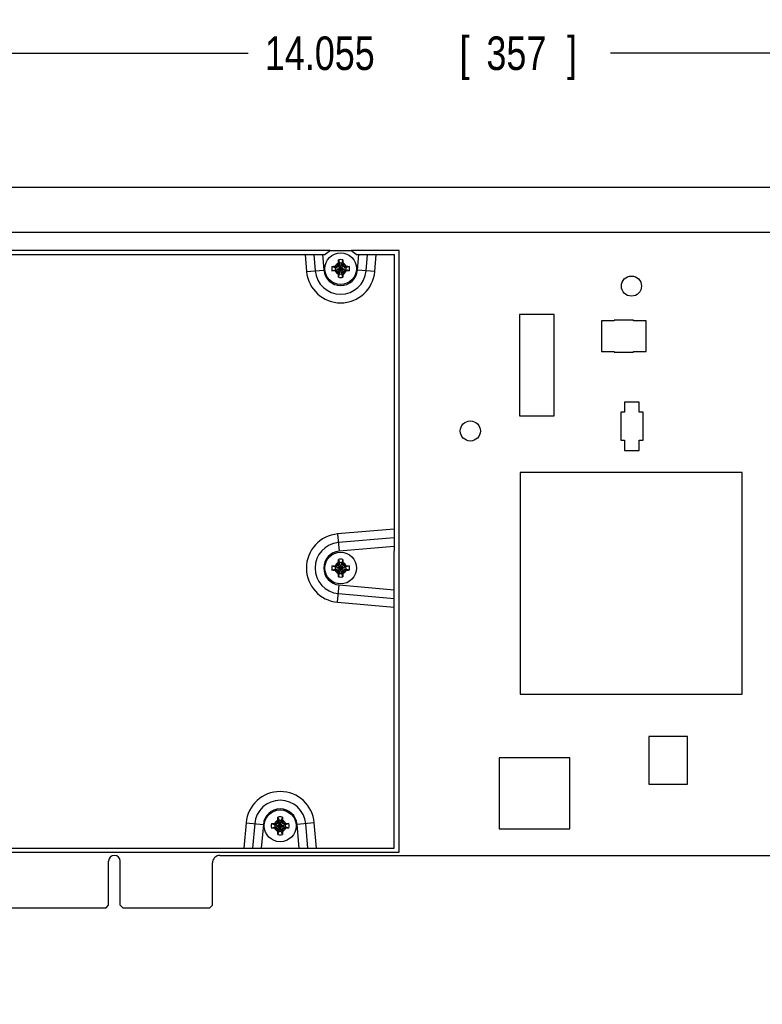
# Model space of a CAD drawing. Header units: inches. Extents: x 0.2 to 16.8, y 0.1 to 10.8.
# Tile 8 of 20: x 8.5 to 11.3, y 3 to 6.7. Entities that reach past the tile are written whole.
import ezdxf

# ---------------------------------------------------------------- set-up
doc = ezdxf.new("R2010")
doc.units = ezdxf.units.IN
doc.header["$LTSCALE"] = 0.935
doc.header["$MEASUREMENT"] = 0
doc.layers.get('0').update_dxf_attribs({"linetype": 'CONTINUOUS'})
doc.layers.add('DIMENSIONS', color=7, linetype='CONTINUOUS')
doc.styles.get("Standard").update_dxf_attribs({"font": 'txt', "width": 0.8})
doc.dimstyles.new('DIMSTYLE_1', dxfattribs={"dimtxt": 0.125, "dimasz": 0.18, "dimexe": 0.18, "dimexo": 0.0625, "dimgap": 0.09, "dimtad": 0, "dimtih": 1, "dimtoh": 1, "dimdec": 3, "dimlfac": 1.666667, "dimzin": 4, "dimdsep": 46, "dimtxsty": 'STANDARD', "dimblk": '_FILLED', "dimblk1": '_FILLED', "dimblk2": '_FILLED', "dimcen": 0.09, "dimadec": 0, "dimazin": 0, "dimtp": 0.001, "dimtm": 0.001, "dimtfac": 1, "dimtdec": 3, "dimtofl": 0, "dimtmove": 0, "dimatfit": 3, "dimldrblk": '_FILLED', "dimfxl": 1, "dimtolj": 1, "dimtzin": 4, "dimarcsym": 0})

# ---------------------------------------------------------------- blocks, each defined once
blk = doc.blocks.new('_FILLED')
at = {"color": 0, "linetype": 'BYBLOCK'}
blk.add_solid([(0, 0), (-1, 0.174), (-1, -0.174)], dxfattribs=at)
blk = doc.blocks.new('*D0')
at = {"layer": 'DIMENSIONS', "color": 2, "linetype": 'CONTINUOUS'}
for p, q in [((5.9837, 5.6404), (5.9837, 6.7056)), ((14.4167, 5.2487), (14.4167, 6.7056)), ((5.9837, 6.5806), (9.3754, 6.5806)), ((14.4167, 6.5806), (10.7254, 6.5806))]:
    blk.add_line(p, q, dxfattribs=at)
at = {"layer": 'DIMENSIONS', "color": 2, "linetype": 'CONTINUOUS', "xscale": 0.18, "yscale": 0.18, "zscale": 0.18, "rotation": 180}
blk.add_blockref('_FILLED', (5.9837, 6.5806), dxfattribs=at)
at = {"layer": 'DIMENSIONS', "color": 2, "linetype": 'CONTINUOUS', "xscale": 0.18, "yscale": 0.18, "zscale": 0.18}
blk.add_blockref('_FILLED', (14.4167, 6.5806), dxfattribs=at)
at = {"layer": 'DIMENSIONS', "color": 2, "linetype": 'CONTINUOUS', "width": 0.8}
for s, p in [('14.055', (9.4379, 6.5181)), ('[', (10.1629, 6.5181)), ('357', (10.2629, 6.5181)), (']', (10.5629, 6.5181))]:
    blk.add_text(s, height=0.125, dxfattribs=at).set_placement(p)
blk = doc.blocks.new('*D5')
at = {"layer": 'DIMENSIONS', "color": 2, "linetype": 'CONTINUOUS'}
for p, q in [((5.3919, 6.5806), (5.2147, 6.5806)), ((5.3919, 6.0806), (5.3919, 6.5806)), ((11.5936, 6.0806), (5.2669, 6.0806)), ((6.3472, 3.3963), (5.2669, 3.3963)), ((5.3919, 3.3963), (5.3919, 3.0363))]:
    blk.add_line(p, q, dxfattribs=at)
at = {"layer": 'DIMENSIONS', "color": 2, "linetype": 'CONTINUOUS', "xscale": 0.18, "yscale": 0.18, "zscale": 0.18}
for p, rotation in [((5.3919, 6.0806), 270), ((5.3919, 3.3963), 90)]:
    blk.add_blockref('_FILLED', p, dxfattribs=dict(at, rotation=rotation))
at = {"layer": 'DIMENSIONS', "color": 2, "linetype": 'CONTINUOUS', "width": 0.8}
for s, p in [('4.474', (3.7272, 6.5181)), ('[', (4.3522, 6.5181)), ('113.64', (4.4522, 6.5181)), (']', (5.0522, 6.5181))]:
    blk.add_text(s, height=0.125, dxfattribs=at).set_placement(p)

msp = doc.modelspace()

# ---------------------------------------------------------------- linework, layer by layer
at = {"color": 7, "linetype": 'CONTINUOUS'}
for p, q in [((11.44909, 5.91266), (6.72773, 5.91266)), ((9.68127, 5.84546), (7.32053, 5.84546)), ((9.93773, 5.84546), (9.75902, 5.84546)), ((9.93773, 3.60326), (9.93773, 5.84546)), ((9.71197, 5.8103), (9.71601, 5.79772)), ((9.71601, 5.75818), (9.72428, 5.79772)), ((9.71601, 5.79772), (9.71601, 5.79606)), ((9.72428, 5.75818), (9.71601, 5.79772)), ((9.72833, 5.8103), (9.72428, 5.79772)), ((9.72428, 5.79606), (9.72428, 5.79772)), ((9.68779, 5.78612), (9.70038, 5.78208)), ((9.68779, 5.76977), (9.70038, 5.77381)), ((9.70038, 5.77381), (9.73992, 5.78208)), ((9.70203, 5.78208), (9.70038, 5.78208)), ((9.70038, 5.78208), (9.73992, 5.77381)), ((9.70038, 5.77381), (9.70203, 5.77381)), ((9.71089, 5.7872), (9.70203, 5.78208)), ((9.70203, 5.78208), (9.70433, 5.78678)), ((9.70203, 5.77381), (9.73826, 5.78208)), ((9.70203, 5.78208), (9.73826, 5.77381)), ((9.70433, 5.76912), (9.70203, 5.77381)), ((9.70203, 5.77381), (9.71089, 5.76869)), ((9.70874, 5.76654), (9.73156, 5.78936)), ((9.70874, 5.78936), (9.73156, 5.76654)), ((9.71601, 5.79606), (9.71089, 5.7872)), ((9.71089, 5.76869), (9.71601, 5.75983)), ((9.71132, 5.79377), (9.71601, 5.79606)), ((9.71601, 5.75983), (9.71132, 5.76213)), ((9.71601, 5.75983), (9.72428, 5.79606)), ((9.72428, 5.75983), (9.71601, 5.79606)), ((9.7294, 5.7872), (9.72428, 5.79606)), ((9.72428, 5.79606), (9.72898, 5.79377)), ((9.72428, 5.75983), (9.7294, 5.76869)), ((9.72898, 5.76213), (9.72428, 5.75983)), ((9.73826, 5.78208), (9.7294, 5.7872)), ((9.7294, 5.76869), (9.73826, 5.77381)), ((9.73597, 5.78678), (9.73826, 5.78208)), ((9.73597, 5.76912), (9.73826, 5.77381)), ((9.73992, 5.78208), (9.73826, 5.78208)), ((9.73826, 5.77381), (9.73992, 5.77381)), ((9.7525, 5.78612), (9.73992, 5.78208)), ((9.7525, 5.76977), (9.73992, 5.77381)), ((9.71197, 5.74559), (9.71601, 5.75818)), ((9.71601, 5.75983), (9.71601, 5.75818)), ((9.72428, 5.75818), (9.72428, 5.75983)), ((9.72833, 5.74559), (9.72428, 5.75818)), ((10.38576, 5.60724), (10.38576, 5.22929)), ((10.51569, 5.60724), (10.38576, 5.60724)), ((10.51569, 5.22929), (10.51569, 5.60724)), ((10.69193, 5.58326), (10.69193, 5.46926)), ((10.73873, 5.58326), (10.69193, 5.58326)), ((10.73873, 5.58626), (10.73873, 5.58326)), ((10.81073, 5.58626), (10.73873, 5.58626)), ((10.81073, 5.58326), (10.81073, 5.58626)), ((10.85753, 5.58326), (10.81073, 5.58326)), ((10.85753, 5.46926), (10.85753, 5.58326)), ((10.69193, 5.46926), (10.73873, 5.46926)), ((10.73873, 5.46926), (10.73873, 5.46626)), ((10.81073, 5.46626), (10.81073, 5.46926)), ((10.81073, 5.46926), (10.85753, 5.46926)), ((10.73873, 5.46626), (10.81073, 5.46626)), ((10.77713, 5.28026), (10.77713, 5.24246)), ((10.83233, 5.28026), (10.77713, 5.28026)), ((10.83233, 5.24246), (10.83233, 5.28026)), ((10.38576, 5.22929), (10.51569, 5.22929)), ((10.76333, 5.24246), (10.76333, 5.13806)), ((10.77713, 5.24246), (10.76333, 5.24246)), ((10.84673, 5.24246), (10.83233, 5.24246)), ((10.84673, 5.13866), (10.84673, 5.24246)), ((10.76333, 5.13806), (10.77713, 5.13806)), ((10.77713, 5.13806), (10.77713, 5.10026)), ((10.83233, 5.13866), (10.84673, 5.13866)), ((10.83233, 5.10026), (10.83233, 5.13866)), ((10.77713, 5.10026), (10.83233, 5.10026)), ((10.38834, 5.01865), (10.38834, 4.19188)), ((11.21511, 5.01865), (10.38834, 5.01865)), ((11.21511, 4.19188), (11.21511, 5.01865)), ((9.68764, 4.67012), (9.70022, 4.66608)), ((9.70188, 4.66608), (9.70022, 4.66608)), ((9.70022, 4.66608), (9.73976, 4.65781)), ((9.70022, 4.65781), (9.73976, 4.66608)), ((9.71074, 4.6712), (9.70188, 4.66608)), ((9.70188, 4.66608), (9.70417, 4.67078)), ((9.70188, 4.66608), (9.73811, 4.65781)), ((9.70188, 4.65781), (9.73811, 4.66608)), ((9.70858, 4.65054), (9.7314, 4.67336)), ((9.70858, 4.67336), (9.7314, 4.65054)), ((9.71586, 4.68006), (9.71074, 4.6712)), ((9.71116, 4.67777), (9.71586, 4.68006)), ((9.71181, 4.6943), (9.71586, 4.68172)), ((9.71586, 4.68172), (9.71586, 4.68006)), ((9.71586, 4.64218), (9.72413, 4.68172)), ((9.72413, 4.64218), (9.71586, 4.68172)), ((9.71586, 4.64383), (9.72413, 4.68006)), ((9.72413, 4.64383), (9.71586, 4.68006)), ((9.72817, 4.6943), (9.72413, 4.68172)), ((9.72413, 4.68006), (9.72413, 4.68172)), ((9.72924, 4.6712), (9.72413, 4.68006)), ((9.72413, 4.68006), (9.72882, 4.67777)), ((9.73811, 4.66608), (9.72924, 4.6712)), ((9.73581, 4.67078), (9.73811, 4.66608)), ((9.73976, 4.66608), (9.73811, 4.66608)), ((9.75235, 4.67012), (9.73976, 4.66608)), ((9.68764, 4.65377), (9.70022, 4.65781)), ((9.70022, 4.65781), (9.70188, 4.65781)), ((9.70417, 4.65312), (9.70188, 4.65781)), ((9.70188, 4.65781), (9.71074, 4.65269)), ((9.71074, 4.65269), (9.71586, 4.64383)), ((9.71586, 4.64383), (9.71116, 4.64613)), ((9.71181, 4.62959), (9.71586, 4.64218)), ((9.71586, 4.64383), (9.71586, 4.64218)), ((9.72413, 4.64383), (9.72924, 4.65269)), ((9.72882, 4.64613), (9.72413, 4.64383)), ((9.72413, 4.64218), (9.72413, 4.64383)), ((9.72817, 4.62959), (9.72413, 4.64218)), ((9.72924, 4.65269), (9.73811, 4.65781)), ((9.73581, 4.65312), (9.73811, 4.65781)), ((9.73811, 4.65781), (9.73976, 4.65781)), ((9.75235, 4.65377), (9.73976, 4.65781)), ((10.38834, 4.19188), (11.21511, 4.19188)), ((11.01173, 4.03376), (10.86773, 4.03376)), ((10.86773, 4.03376), (10.86773, 3.85676)), ((11.01173, 3.85676), (11.01173, 4.03376)), ((10.57373, 3.95426), (10.30973, 3.95426)), ((10.30973, 3.95426), (10.30973, 3.69026)), ((10.57373, 3.69026), (10.57373, 3.95426)), ((10.86773, 3.85676), (11.01173, 3.85676)), ((9.4625, 3.70956), (9.47509, 3.70551)), ((9.48561, 3.71063), (9.47674, 3.70551)), ((9.47674, 3.70551), (9.47904, 3.71021)), ((9.48345, 3.71279), (9.50627, 3.68997)), ((9.48345, 3.68997), (9.50627, 3.71279)), ((9.49072, 3.71949), (9.48561, 3.71063)), ((9.48603, 3.7172), (9.49072, 3.71949)), ((9.48668, 3.73373), (9.49072, 3.72115)), ((9.49072, 3.72115), (9.49072, 3.71949)), ((9.49899, 3.68161), (9.49072, 3.72115)), ((9.49072, 3.68161), (9.49899, 3.72115)), ((9.49899, 3.68326), (9.49072, 3.71949)), ((9.49072, 3.68326), (9.49899, 3.71949)), ((9.50304, 3.73373), (9.49899, 3.72115)), ((9.49899, 3.71949), (9.49899, 3.72115)), ((9.50369, 3.7172), (9.49899, 3.71949)), ((9.50411, 3.71063), (9.49899, 3.71949)), ((9.51297, 3.70551), (9.50411, 3.71063)), ((9.51068, 3.71021), (9.51297, 3.70551)), ((9.52721, 3.70956), (9.51463, 3.70551)), ((9.4625, 3.6932), (9.47509, 3.69724)), ((9.47674, 3.70551), (9.47509, 3.70551)), ((9.47509, 3.70551), (9.51463, 3.69724)), ((9.47509, 3.69724), (9.51463, 3.70551)), ((9.47509, 3.69724), (9.47674, 3.69724)), ((9.47674, 3.70551), (9.51297, 3.69724)), ((9.47674, 3.69724), (9.51297, 3.70551)), ((9.47674, 3.69724), (9.48561, 3.69213)), ((9.47904, 3.69255), (9.47674, 3.69724)), ((9.48561, 3.69213), (9.49072, 3.68326)), ((9.49072, 3.68326), (9.48603, 3.68556)), ((9.48668, 3.66902), (9.49072, 3.68161)), ((9.49072, 3.68326), (9.49072, 3.68161)), ((9.49899, 3.68326), (9.50411, 3.69213)), ((9.50369, 3.68556), (9.49899, 3.68326)), ((9.49899, 3.68161), (9.49899, 3.68326)), ((9.50304, 3.66902), (9.49899, 3.68161)), ((9.50411, 3.69213), (9.51297, 3.69724)), ((9.51297, 3.69724), (9.51068, 3.69255)), ((9.51463, 3.70551), (9.51297, 3.70551)), ((9.51297, 3.69724), (9.51463, 3.69724)), ((9.52721, 3.6932), (9.51463, 3.69724)), ((10.30973, 3.69026), (10.57373, 3.69026)), ((7.32053, 3.60326), (9.93773, 3.60326)), ((8.85563, 3.40526), (8.85563, 3.56936)), ((8.89943, 3.40526), (8.89943, 3.56936)), ((9.24233, 3.40526), (9.24233, 3.56306)), ((9.27053, 3.59126), (13.77953, 3.59126)), ((7.76843, 3.39626), (8.84663, 3.39626)), ((8.84663, 3.39626), (8.85563, 3.40526)), ((8.90843, 3.39626), (8.89943, 3.40526)), ((8.90843, 3.39626), (9.23333, 3.39626)), ((9.24233, 3.40526), (9.23333, 3.39626))]:
    msp.add_line(p, q, dxfattribs=at)
at = {"color": 3, "linetype": 'CONTINUOUS'}
for p, q in [((9.68176, 5.84584), (9.66274, 5.83075)), ((9.68176, 5.84584), (9.75856, 5.84583)), ((9.77757, 5.83074), (9.75856, 5.84583)), ((7.30552, 5.83108), (9.66274, 5.83075)), ((9.58745, 5.83076), (9.59303, 5.76684)), ((9.61987, 5.83076), (9.62521, 5.76965)), ((9.65229, 5.83076), (9.65739, 5.77246)), ((9.77757, 5.83074), (9.91995, 5.83072)), ((9.78291, 5.77245), (9.78801, 5.83074)), ((9.81508, 5.76963), (9.82044, 5.83073)), ((9.84726, 5.76681), (9.85286, 5.83073)), ((9.91965, 3.61852), (9.91995, 5.83072)), ((9.59303, 5.76684), (9.65739, 5.77246)), ((9.84726, 5.76681), (9.78291, 5.77245)), ((9.91981, 4.80748), (9.70889, 4.78906)), ((9.70889, 4.78906), (9.71451, 4.72471)), ((9.91981, 4.77506), (9.7117, 4.75688)), ((9.9198, 4.74264), (9.71451, 4.72471)), ((9.70885, 4.53484), (9.71449, 4.59919)), ((9.71449, 4.59919), (9.91978, 4.5812)), ((9.71167, 4.56701), (9.91978, 4.54878)), ((9.70885, 4.53484), (9.91977, 4.51635)), ((9.36775, 3.71252), (9.35952, 3.6186)), ((9.36775, 3.71252), (9.4321, 3.70688)), ((9.39992, 3.7097), (9.39194, 3.61859)), ((9.4321, 3.70688), (9.42436, 3.61859)), ((9.62197, 3.71248), (9.55762, 3.70686)), ((9.56533, 3.61857), (9.55762, 3.70686)), ((9.59775, 3.61856), (9.5898, 3.70967)), ((9.63018, 3.61856), (9.62197, 3.71248)), ((7.30522, 3.61888), (9.91965, 3.61852))]:
    msp.add_line(p, q, dxfattribs=at)
at = {"color": 7, "linetype": 'CONTINUOUS'}
for centre, radius in [((9.72015, 5.77795), 0.05906), ((10.80293, 5.71286), 0.0375), ((10.20293, 5.17286), 0.0375), ((9.71999, 4.66195), 0.05906), ((9.49486, 3.70138), 0.05906)]:
    msp.add_circle(centre, radius, dxfattribs=at)
for centre, radius, start, end in [((9.72015, 5.77795), 0.02193, 113.44647, 156.55353), ((9.72015, 5.77795), 0.03337, 75.81313, 104.18687), ((9.72015, 5.77795), 0.0202, 78.18933, 101.81067), ((9.72015, 5.77795), 0.02193, 23.44647, 66.55353), ((9.72015, 5.77795), 0.03337, 165.81313, 194.18687), ((9.72015, 5.77795), 0.0202, 168.18933, 191.81067), ((9.72015, 5.77795), 0.02193, 203.44647, 246.55353), ((9.72015, 5.77795), 0.02193, 293.44647, 336.55353), ((9.72015, 5.77795), 0.0202, 348.18933, 11.81067), ((9.72015, 5.77795), 0.03337, 345.81313, 14.18687), ((9.72015, 5.77795), 0.03337, 255.81313, 284.18687), ((9.72015, 5.77795), 0.0202, 258.18933, 281.81067), ((9.71999, 4.66195), 0.03337, 165.81313, 194.18687), ((9.71999, 4.66195), 0.0202, 168.18933, 191.81067), ((9.71999, 4.66195), 0.02193, 113.44647, 156.55353), ((9.71999, 4.66195), 0.03337, 75.81313, 104.18687), ((9.71999, 4.66195), 0.0202, 78.18933, 101.81067), ((9.71999, 4.66195), 0.02193, 23.44647, 66.55353), ((9.71999, 4.66195), 0.0202, 348.18933, 11.81067), ((9.71999, 4.66195), 0.03337, 345.81313, 14.18687), ((9.71999, 4.66195), 0.02193, 203.44647, 246.55353), ((9.71999, 4.66195), 0.03337, 255.81313, 284.18687), ((9.71999, 4.66195), 0.0202, 258.18933, 281.81067), ((9.71999, 4.66195), 0.02193, 293.44647, 336.55353), ((9.49486, 3.70138), 0.03337, 165.81313, 194.18687), ((9.49486, 3.70138), 0.02193, 113.44647, 156.55353), ((9.49486, 3.70138), 0.03337, 75.81313, 104.18687), ((9.49486, 3.70138), 0.0202, 78.18933, 101.81067), ((9.49486, 3.70138), 0.02193, 23.44647, 66.55353), ((9.49486, 3.70138), 0.03337, 345.81313, 14.18687), ((9.49486, 3.70138), 0.0202, 168.18933, 191.81067), ((9.49486, 3.70138), 0.02193, 203.44647, 246.55353), ((9.49486, 3.70138), 0.0202, 258.18933, 281.81067), ((9.49486, 3.70138), 0.02193, 293.44647, 336.55353), ((9.49486, 3.70138), 0.0202, 348.18933, 11.81067), ((9.49486, 3.70138), 0.03337, 255.81313, 284.18687), ((8.87753, 3.56936), 0.0219, 0, 180), ((9.27053, 3.56306), 0.0282, 90, 180)]:
    msp.add_arc(centre, radius, start, end, dxfattribs=at)
at = {"color": 3, "linetype": 'CONTINUOUS'}
for centre, radius, start, end in [((9.72015, 5.77795), 0.1276, 184.99205, 354.99205), ((9.72015, 5.77795), 0.0953, 184.99205, 354.99205), ((9.72015, 5.77795), 0.063, 184.99205, 354.99205), ((9.71999, 4.66195), 0.1276, 94.99205, 264.99205), ((9.71999, 4.66195), 0.0953, 94.99205, 264.99205), ((9.71999, 4.66195), 0.063, 94.99205, 264.99205), ((9.49486, 3.70138), 0.1276, 4.99205, 174.99205), ((9.49486, 3.70138), 0.0953, 4.99205, 174.99205), ((9.49486, 3.70138), 0.063, 4.99205, 174.99205)]:
    msp.add_arc(centre, radius, start, end, dxfattribs=at)
at = {"color": 7, "linetype": 'CONTINUOUS'}
for points, knots in [([(9.71132, 5.79377), (9.71133, 5.7942), (9.71135, 5.79511), (9.71138, 5.79655), (9.71141, 5.79754), (9.71142, 5.79806)], [0, 0, 0, 0, 0.3044764, 0.6362029, 1, 1, 1, 1]), ([(9.71142, 5.79806), (9.71144, 5.79873), (9.71148, 5.80014), (9.71156, 5.80236), (9.71166, 5.8048), (9.7118, 5.80748), (9.71191, 5.80934), (9.71197, 5.8103)], [0, 0, 0, 0, 0.1641649, 0.3440853, 0.5435825, 0.7641446, 1, 1, 1, 1]), ([(9.72833, 5.8103), (9.72839, 5.80936), (9.72849, 5.80752), (9.72863, 5.80486), (9.72873, 5.80239), (9.72881, 5.80015), (9.72885, 5.79874), (9.72887, 5.79806)], [0, 0, 0, 0, 0.2305807, 0.4514774, 0.653011, 0.8347371, 1, 1, 1, 1]), ([(9.72887, 5.79806), (9.72889, 5.79754), (9.72891, 5.79655), (9.72895, 5.79511), (9.72897, 5.7942), (9.72898, 5.79377)], [0, 0, 0, 0, 0.3632421, 0.6953917, 1, 1, 1, 1]), ([(9.68779, 5.78612), (9.68873, 5.78619), (9.69057, 5.78629), (9.69323, 5.78643), (9.6957, 5.78653), (9.69794, 5.78661), (9.69935, 5.78665), (9.70003, 5.78667)], [0, 0, 0, 0, 0.2305807, 0.4514774, 0.653011, 0.8347371, 1, 1, 1, 1]), ([(9.70003, 5.76922), (9.69936, 5.76924), (9.69795, 5.76928), (9.69574, 5.76936), (9.69329, 5.76946), (9.69061, 5.7696), (9.68875, 5.76971), (9.68779, 5.76977)], [0, 0, 0, 0, 0.1641649, 0.3440854, 0.5435825, 0.7641446, 1, 1, 1, 1]), ([(9.70003, 5.78667), (9.70055, 5.78669), (9.70154, 5.78671), (9.70298, 5.78675), (9.70389, 5.78677), (9.70433, 5.78678)], [0, 0, 0, 0, 0.3632417, 0.6953915, 1, 1, 1, 1]), ([(9.70433, 5.76912), (9.70389, 5.76913), (9.70298, 5.76915), (9.70155, 5.76918), (9.70055, 5.76921), (9.70003, 5.76922)], [0, 0, 0, 0, 0.3044762, 0.6362025, 1, 1, 1, 1]), ([(9.70433, 5.78678), (9.7047, 5.78699), (9.70543, 5.78743), (9.70654, 5.78807), (9.70764, 5.78872), (9.70837, 5.78914), (9.70874, 5.78936)], [0, 0, 0, 0, 0.2510282, 0.5020071, 0.7519135, 1, 1, 1, 1]), ([(9.70874, 5.76654), (9.70837, 5.76675), (9.70764, 5.76718), (9.70653, 5.76782), (9.70543, 5.76847), (9.70469, 5.7689), (9.70433, 5.76912)], [0, 0, 0, 0, 0.2491759, 0.4995533, 0.7502227, 1, 1, 1, 1]), ([(9.70874, 5.78936), (9.70895, 5.78972), (9.70938, 5.79046), (9.71002, 5.79156), (9.71067, 5.79266), (9.7111, 5.7934), (9.71132, 5.79377)], [0, 0, 0, 0, 0.2491761, 0.4995536, 0.750223, 1, 1, 1, 1]), ([(9.71132, 5.76213), (9.7111, 5.76249), (9.71067, 5.76323), (9.71002, 5.76434), (9.70938, 5.76544), (9.70895, 5.76617), (9.70874, 5.76654)], [0, 0, 0, 0, 0.2510292, 0.5020083, 0.7519142, 1, 1, 1, 1]), ([(9.71142, 5.75783), (9.71141, 5.75835), (9.71138, 5.75934), (9.71135, 5.76078), (9.71133, 5.76169), (9.71132, 5.76213)], [0, 0, 0, 0, 0.3632417, 0.6953913, 1, 1, 1, 1]), ([(9.72898, 5.76213), (9.72897, 5.76169), (9.72895, 5.76078), (9.72891, 5.75935), (9.72889, 5.75835), (9.72887, 5.75783)], [0, 0, 0, 0, 0.3044764, 0.6362029, 1, 1, 1, 1]), ([(9.72898, 5.79377), (9.72919, 5.7934), (9.72963, 5.79266), (9.73027, 5.79156), (9.73092, 5.79045), (9.73134, 5.78972), (9.73156, 5.78936)], [0, 0, 0, 0, 0.2508912, 0.5018552, 0.7518226, 1, 1, 1, 1]), ([(9.73156, 5.76654), (9.73134, 5.76617), (9.73091, 5.76543), (9.73027, 5.76433), (9.72962, 5.76323), (9.72919, 5.76249), (9.72898, 5.76213)], [0, 0, 0, 0, 0.249088, 0.4994065, 0.7500905, 1, 1, 1, 1]), ([(9.73156, 5.78936), (9.73192, 5.78914), (9.73266, 5.78871), (9.73376, 5.78807), (9.73486, 5.78742), (9.7356, 5.78699), (9.73597, 5.78678)], [0, 0, 0, 0, 0.2490886, 0.4994075, 0.7500914, 1, 1, 1, 1]), ([(9.73597, 5.76912), (9.7356, 5.7689), (9.73486, 5.76847), (9.73376, 5.76782), (9.73265, 5.76718), (9.73192, 5.76675), (9.73156, 5.76654)], [0, 0, 0, 0, 0.2510501, 0.5020312, 0.7519278, 1, 1, 1, 1]), ([(9.73597, 5.78678), (9.7364, 5.78677), (9.73731, 5.78675), (9.73875, 5.78671), (9.73974, 5.78669), (9.74026, 5.78667)], [0, 0, 0, 0, 0.3044765, 0.636203, 1, 1, 1, 1]), ([(9.74026, 5.76922), (9.73974, 5.76921), (9.73875, 5.76918), (9.73732, 5.76915), (9.7364, 5.76913), (9.73597, 5.76912)], [0, 0, 0, 0, 0.3632825, 0.6953976, 1, 1, 1, 1]), ([(9.74026, 5.78667), (9.74093, 5.78665), (9.74234, 5.78661), (9.74456, 5.78653), (9.747, 5.78643), (9.74968, 5.7863), (9.75154, 5.78619), (9.7525, 5.78612)], [0, 0, 0, 0, 0.1641649, 0.3440854, 0.5435825, 0.7641446, 1, 1, 1, 1]), ([(9.7525, 5.76977), (9.75156, 5.76971), (9.74972, 5.7696), (9.74706, 5.76947), (9.74459, 5.76936), (9.74236, 5.76928), (9.74094, 5.76924), (9.74026, 5.76922)], [0, 0, 0, 0, 0.2305806, 0.4514777, 0.6530114, 0.8347373, 1, 1, 1, 1]), ([(9.71197, 5.74559), (9.71191, 5.74653), (9.7118, 5.74837), (9.71167, 5.75103), (9.71156, 5.7535), (9.71148, 5.75574), (9.71144, 5.75715), (9.71142, 5.75783)], [0, 0, 0, 0, 0.2305807, 0.4514774, 0.653011, 0.8347371, 1, 1, 1, 1]), ([(9.72887, 5.75783), (9.72885, 5.75716), (9.72881, 5.75575), (9.72873, 5.75354), (9.72863, 5.75109), (9.7285, 5.74841), (9.72839, 5.74655), (9.72833, 5.74559)], [0, 0, 0, 0, 0.1641649, 0.3440853, 0.5435825, 0.7641446, 1, 1, 1, 1]), ([(9.68764, 4.67012), (9.68858, 4.67019), (9.69042, 4.67029), (9.69308, 4.67043), (9.69554, 4.67053), (9.69778, 4.67061), (9.6992, 4.67065), (9.69987, 4.67067)], [0, 0, 0, 0, 0.2305807, 0.4514774, 0.653011, 0.8347371, 1, 1, 1, 1]), ([(9.69987, 4.67067), (9.70039, 4.67069), (9.70139, 4.67071), (9.70282, 4.67075), (9.70374, 4.67077), (9.70417, 4.67078)], [0, 0, 0, 0, 0.3632417, 0.6953915, 1, 1, 1, 1]), ([(9.70417, 4.67078), (9.70454, 4.67099), (9.70528, 4.67143), (9.70638, 4.67207), (9.70748, 4.67272), (9.70822, 4.67314), (9.70858, 4.67336)], [0, 0, 0, 0, 0.2510282, 0.5020071, 0.7519135, 1, 1, 1, 1]), ([(9.70858, 4.67336), (9.7088, 4.67372), (9.70922, 4.67446), (9.70987, 4.67556), (9.71051, 4.67666), (9.71095, 4.6774), (9.71116, 4.67777)], [0, 0, 0, 0, 0.2491761, 0.4995536, 0.750223, 1, 1, 1, 1]), ([(9.71116, 4.67777), (9.71117, 4.6782), (9.71119, 4.67911), (9.71123, 4.68055), (9.71125, 4.68154), (9.71127, 4.68206)], [0, 0, 0, 0, 0.3044764, 0.6362029, 1, 1, 1, 1]), ([(9.71127, 4.68206), (9.71128, 4.68273), (9.71133, 4.68414), (9.71141, 4.68636), (9.71151, 4.6888), (9.71164, 4.69148), (9.71175, 4.69334), (9.71181, 4.6943)], [0, 0, 0, 0, 0.1641649, 0.3440853, 0.5435825, 0.7641446, 1, 1, 1, 1]), ([(9.72817, 4.6943), (9.72823, 4.69336), (9.72834, 4.69152), (9.72847, 4.68886), (9.72858, 4.68639), (9.72866, 4.68415), (9.7287, 4.68274), (9.72872, 4.68206)], [0, 0, 0, 0, 0.2305807, 0.4514774, 0.653011, 0.8347371, 1, 1, 1, 1]), ([(9.72872, 4.68206), (9.72873, 4.68154), (9.72876, 4.68055), (9.72879, 4.67911), (9.72881, 4.6782), (9.72882, 4.67777)], [0, 0, 0, 0, 0.3632421, 0.6953917, 1, 1, 1, 1]), ([(9.72882, 4.67777), (9.72904, 4.6774), (9.72947, 4.67666), (9.73012, 4.67556), (9.73076, 4.67445), (9.73119, 4.67372), (9.7314, 4.67336)], [0, 0, 0, 0, 0.2508912, 0.5018552, 0.7518226, 1, 1, 1, 1]), ([(9.7314, 4.67336), (9.73177, 4.67314), (9.7325, 4.67271), (9.73361, 4.67207), (9.73471, 4.67142), (9.73544, 4.67099), (9.73581, 4.67078)], [0, 0, 0, 0, 0.2490886, 0.4994075, 0.7500914, 1, 1, 1, 1]), ([(9.73581, 4.67078), (9.73625, 4.67077), (9.73716, 4.67075), (9.73859, 4.67071), (9.73959, 4.67069), (9.74011, 4.67067)], [0, 0, 0, 0, 0.3044765, 0.636203, 1, 1, 1, 1]), ([(9.74011, 4.67067), (9.74078, 4.67065), (9.74218, 4.67061), (9.7444, 4.67053), (9.74685, 4.67043), (9.74952, 4.6703), (9.75138, 4.67019), (9.75235, 4.67012)], [0, 0, 0, 0, 0.1641649, 0.3440854, 0.5435825, 0.7641446, 1, 1, 1, 1]), ([(9.69987, 4.65322), (9.6992, 4.65324), (9.6978, 4.65328), (9.69558, 4.65336), (9.69313, 4.65346), (9.69046, 4.6536), (9.6886, 4.65371), (9.68764, 4.65377)], [0, 0, 0, 0, 0.1641649, 0.3440854, 0.5435825, 0.7641446, 1, 1, 1, 1]), ([(9.70417, 4.65312), (9.70374, 4.65313), (9.70282, 4.65315), (9.70139, 4.65318), (9.70039, 4.65321), (9.69987, 4.65322)], [0, 0, 0, 0, 0.3044762, 0.6362025, 1, 1, 1, 1]), ([(9.70858, 4.65054), (9.70822, 4.65075), (9.70748, 4.65118), (9.70638, 4.65182), (9.70527, 4.65247), (9.70454, 4.6529), (9.70417, 4.65312)], [0, 0, 0, 0, 0.2491759, 0.4995533, 0.7502227, 1, 1, 1, 1]), ([(9.71116, 4.64613), (9.71095, 4.64649), (9.71051, 4.64723), (9.70987, 4.64834), (9.70922, 4.64944), (9.70879, 4.65017), (9.70858, 4.65054)], [0, 0, 0, 0, 0.2510292, 0.5020083, 0.7519142, 1, 1, 1, 1]), ([(9.71127, 4.64183), (9.71125, 4.64235), (9.71123, 4.64334), (9.71119, 4.64478), (9.71117, 4.64569), (9.71116, 4.64613)], [0, 0, 0, 0, 0.3632417, 0.6953913, 1, 1, 1, 1]), ([(9.71181, 4.62959), (9.71175, 4.63053), (9.71164, 4.63237), (9.71151, 4.63503), (9.71141, 4.6375), (9.71133, 4.63974), (9.71128, 4.64115), (9.71127, 4.64183)], [0, 0, 0, 0, 0.2305807, 0.4514774, 0.653011, 0.8347371, 1, 1, 1, 1]), ([(9.72872, 4.64183), (9.7287, 4.64116), (9.72866, 4.63975), (9.72858, 4.63754), (9.72847, 4.63509), (9.72834, 4.63241), (9.72823, 4.63055), (9.72817, 4.62959)], [0, 0, 0, 0, 0.1641649, 0.3440853, 0.5435825, 0.7641446, 1, 1, 1, 1]), ([(9.72882, 4.64613), (9.72881, 4.64569), (9.72879, 4.64478), (9.72876, 4.64335), (9.72873, 4.64235), (9.72872, 4.64183)], [0, 0, 0, 0, 0.3044764, 0.6362029, 1, 1, 1, 1]), ([(9.7314, 4.65054), (9.73119, 4.65017), (9.73076, 4.64943), (9.73012, 4.64833), (9.72947, 4.64723), (9.72904, 4.64649), (9.72882, 4.64613)], [0, 0, 0, 0, 0.249088, 0.4994065, 0.7500905, 1, 1, 1, 1]), ([(9.73581, 4.65312), (9.73544, 4.6529), (9.73471, 4.65247), (9.7336, 4.65182), (9.7325, 4.65118), (9.73177, 4.65075), (9.7314, 4.65054)], [0, 0, 0, 0, 0.2510501, 0.5020312, 0.7519278, 1, 1, 1, 1]), ([(9.74011, 4.65322), (9.73959, 4.65321), (9.73859, 4.65318), (9.73716, 4.65315), (9.73625, 4.65313), (9.73581, 4.65312)], [0, 0, 0, 0, 0.3632825, 0.6953976, 1, 1, 1, 1]), ([(9.75235, 4.65377), (9.75141, 4.65371), (9.74957, 4.6536), (9.7469, 4.65347), (9.74444, 4.65336), (9.7422, 4.65328), (9.74078, 4.65324), (9.74011, 4.65322)], [0, 0, 0, 0, 0.2305806, 0.4514777, 0.6530114, 0.8347373, 1, 1, 1, 1]), ([(9.4625, 3.70956), (9.46344, 3.70962), (9.46528, 3.70972), (9.46795, 3.70986), (9.47041, 3.70996), (9.47265, 3.71004), (9.47407, 3.71008), (9.47474, 3.7101)], [0, 0, 0, 0, 0.2305807, 0.4514774, 0.653011, 0.8347371, 1, 1, 1, 1]), ([(9.47474, 3.7101), (9.47526, 3.71012), (9.47626, 3.71014), (9.47769, 3.71018), (9.4786, 3.7102), (9.47904, 3.71021)], [0, 0, 0, 0, 0.3632421, 0.6953917, 1, 1, 1, 1]), ([(9.47904, 3.71021), (9.47941, 3.71042), (9.48014, 3.71086), (9.48125, 3.7115), (9.48235, 3.71215), (9.48308, 3.71257), (9.48345, 3.71279)], [0, 0, 0, 0, 0.2508912, 0.5018552, 0.7518226, 1, 1, 1, 1]), ([(9.48345, 3.71279), (9.48366, 3.71315), (9.48409, 3.71389), (9.48473, 3.71499), (9.48538, 3.71609), (9.48581, 3.71683), (9.48603, 3.7172)], [0, 0, 0, 0, 0.2490886, 0.4994075, 0.7500914, 1, 1, 1, 1]), ([(9.48603, 3.7172), (9.48604, 3.71763), (9.48606, 3.71855), (9.48609, 3.71998), (9.48612, 3.72097), (9.48613, 3.7215)], [0, 0, 0, 0, 0.3044765, 0.636203, 1, 1, 1, 1]), ([(9.48613, 3.7215), (9.48615, 3.72217), (9.48619, 3.72357), (9.48627, 3.72579), (9.48638, 3.72824), (9.48651, 3.73091), (9.48662, 3.73277), (9.48668, 3.73373)], [0, 0, 0, 0, 0.1641649, 0.3440854, 0.5435825, 0.7641446, 1, 1, 1, 1]), ([(9.50304, 3.73373), (9.5031, 3.73279), (9.50321, 3.73095), (9.50334, 3.72829), (9.50344, 3.72582), (9.50352, 3.72359), (9.50357, 3.72217), (9.50358, 3.7215)], [0, 0, 0, 0, 0.2305806, 0.4514777, 0.6530114, 0.8347373, 1, 1, 1, 1]), ([(9.50358, 3.7215), (9.5036, 3.72098), (9.50362, 3.71998), (9.50366, 3.71855), (9.50368, 3.71763), (9.50369, 3.7172)], [0, 0, 0, 0, 0.3632825, 0.6953976, 1, 1, 1, 1]), ([(9.50369, 3.7172), (9.5039, 3.71683), (9.50434, 3.71609), (9.50498, 3.71499), (9.50563, 3.71388), (9.50606, 3.71315), (9.50627, 3.71279)], [0, 0, 0, 0, 0.2510501, 0.5020312, 0.7519278, 1, 1, 1, 1]), ([(9.50627, 3.71279), (9.50663, 3.71257), (9.50737, 3.71214), (9.50847, 3.7115), (9.50958, 3.71085), (9.51031, 3.71042), (9.51068, 3.71021)], [0, 0, 0, 0, 0.249088, 0.4994065, 0.7500905, 1, 1, 1, 1]), ([(9.51068, 3.71021), (9.51111, 3.7102), (9.51203, 3.71018), (9.51346, 3.71014), (9.51446, 3.71012), (9.51498, 3.7101)], [0, 0, 0, 0, 0.3044764, 0.6362029, 1, 1, 1, 1]), ([(9.51498, 3.7101), (9.51565, 3.71008), (9.51705, 3.71004), (9.51927, 3.70996), (9.52172, 3.70986), (9.52439, 3.70973), (9.52625, 3.70962), (9.52721, 3.70956)], [0, 0, 0, 0, 0.1641649, 0.3440853, 0.5435825, 0.7641446, 1, 1, 1, 1]), ([(9.47474, 3.69265), (9.47407, 3.69267), (9.47267, 3.69271), (9.47045, 3.69279), (9.468, 3.69289), (9.46533, 3.69303), (9.46347, 3.69314), (9.4625, 3.6932)], [0, 0, 0, 0, 0.1641649, 0.3440853, 0.5435825, 0.7641446, 1, 1, 1, 1]), ([(9.47904, 3.69255), (9.4786, 3.69256), (9.47769, 3.69258), (9.47626, 3.69261), (9.47526, 3.69264), (9.47474, 3.69265)], [0, 0, 0, 0, 0.3044764, 0.6362029, 1, 1, 1, 1]), ([(9.48345, 3.68997), (9.48308, 3.69018), (9.48235, 3.69061), (9.48124, 3.69125), (9.48014, 3.6919), (9.47941, 3.69233), (9.47904, 3.69255)], [0, 0, 0, 0, 0.2491761, 0.4995536, 0.750223, 1, 1, 1, 1]), ([(9.48603, 3.68556), (9.48581, 3.68593), (9.48538, 3.68666), (9.48473, 3.68777), (9.48409, 3.68887), (9.48366, 3.6896), (9.48345, 3.68997)], [0, 0, 0, 0, 0.2510282, 0.5020071, 0.7519135, 1, 1, 1, 1]), ([(9.48613, 3.68126), (9.48612, 3.68178), (9.48609, 3.68278), (9.48606, 3.68421), (9.48604, 3.68512), (9.48603, 3.68556)], [0, 0, 0, 0, 0.3632417, 0.6953915, 1, 1, 1, 1]), ([(9.48668, 3.66902), (9.48662, 3.66996), (9.48651, 3.6718), (9.48638, 3.67447), (9.48627, 3.67693), (9.48619, 3.67917), (9.48615, 3.68058), (9.48613, 3.68126)], [0, 0, 0, 0, 0.2305807, 0.4514774, 0.653011, 0.8347371, 1, 1, 1, 1]), ([(9.50358, 3.68126), (9.50357, 3.68059), (9.50352, 3.67918), (9.50344, 3.67697), (9.50334, 3.67452), (9.50321, 3.67184), (9.5031, 3.66998), (9.50304, 3.66902)], [0, 0, 0, 0, 0.1641649, 0.3440854, 0.5435825, 0.7641446, 1, 1, 1, 1]), ([(9.50369, 3.68556), (9.50368, 3.68512), (9.50366, 3.68421), (9.50362, 3.68278), (9.5036, 3.68178), (9.50358, 3.68126)], [0, 0, 0, 0, 0.3044762, 0.6362025, 1, 1, 1, 1]), ([(9.50627, 3.68997), (9.50605, 3.6896), (9.50563, 3.68887), (9.50498, 3.68776), (9.50434, 3.68666), (9.5039, 3.68592), (9.50369, 3.68556)], [0, 0, 0, 0, 0.2491759, 0.4995533, 0.7502227, 1, 1, 1, 1]), ([(9.51068, 3.69255), (9.51031, 3.69233), (9.50957, 3.6919), (9.50847, 3.69125), (9.50737, 3.69061), (9.50663, 3.69018), (9.50627, 3.68997)], [0, 0, 0, 0, 0.2510292, 0.5020083, 0.7519142, 1, 1, 1, 1]), ([(9.51498, 3.69265), (9.51446, 3.69264), (9.51346, 3.69261), (9.51203, 3.69258), (9.51111, 3.69256), (9.51068, 3.69255)], [0, 0, 0, 0, 0.3632417, 0.6953913, 1, 1, 1, 1]), ([(9.52721, 3.6932), (9.52627, 3.69314), (9.52443, 3.69303), (9.52177, 3.6929), (9.51931, 3.69279), (9.51707, 3.69271), (9.51565, 3.69267), (9.51498, 3.69265)], [0, 0, 0, 0, 0.2305807, 0.4514774, 0.653011, 0.8347371, 1, 1, 1, 1])]:
    msp.add_open_spline(points, degree=3, knots=knots, dxfattribs=at)

# ---------------------------------------------------------------- dimensions: what is measured, and where the dimension line sits
at = {"layer": 'DIMENSIONS', "color": 2, "linetype": 'CONTINUOUS'}
for base, p1, p2, angle, picture, middle in [((5.98373, 6.58061), (14.41673, 5.2487), (5.98373, 5.64036), 180, '*D0', (10.05044, 6.58061)), ((5.39193, 6.08061), (6.34723, 3.39626), (11.59363, 6.08061), 90, '*D5', (4.43965, 6.58061))]:
    dim = msp.add_linear_dim(base=base, p1=p1, p2=p2, angle=angle, dimstyle='DIMSTYLE_1', dxfattribs=at)
    dim.commit()
    dim.dimension.update_dxf_attribs({"geometry": picture, "text_midpoint": middle, "dimtype": 160})

doc.saveas('drawing.dxf')
